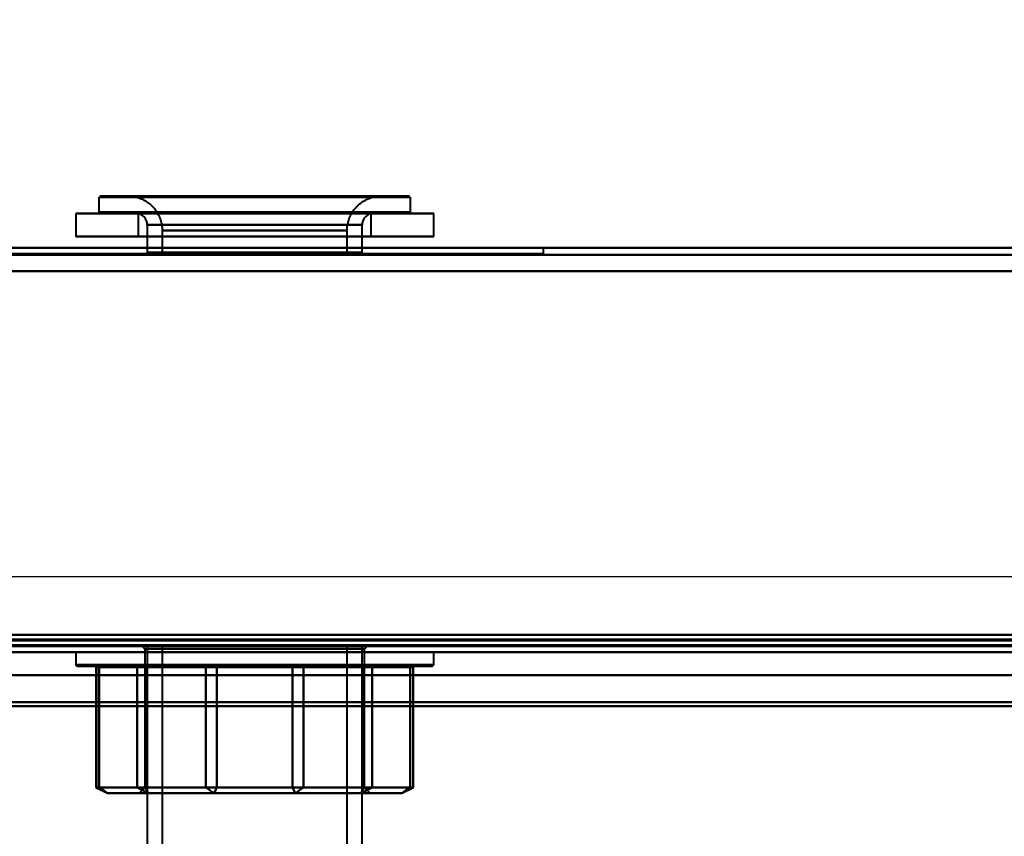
# Model space of a CAD drawing. Header units: millimetres. Extents: x -1110 to 1388, y -120 to 1267.
# Tile 34 of 88: x -263 to -178, y 112 to 183. Entities that reach past the tile are written whole.
import ezdxf

# ---------------------------------------------------------------- set-up
doc = ezdxf.new("R2010")
doc.units = ezdxf.units.MM
for name, color, linetype, lineweight in [('A-ANNO-DIMS', 211, 'Continuous', 30), ('A-ANNO-DIMS-20', 211, 'Continuous', 30), ('G-IMPT', 8, 'Continuous', 40)]:
    doc.layers.add(name, color=color, linetype=linetype, lineweight=lineweight)
doc.styles.add('Arial_1', font='arial.ttf', dxfattribs={"height": 60})
doc.dimstyles.new('Linéaire', dxfattribs={"dimscale": 304.8, "dimtxt": 61.215564, "dimasz": 0.131234, "dimexe": 0.131234, "dimexo": 0.131234, "dimgap": 0.131234, "dimtad": 1, "dimdec": 0, "dimzin": 0, "dimdsep": 46, "dimtxsty": 'Arial_1', "dimblk1": 'OBLIQUE', "dimblk2": 'OBLIQUE', "dimsah": 1, "dimcen": 0.09, "dimazin": 0, "dimtfac": 1, "dimtdec": 4, "dimtix": 1, "dimtmove": 0, "dimatfit": 3, "dimfxl": 1, "dimtvp": 1, "dimtfill": 1, "dimtolj": 1, "dimtzin": 0, "dimarcsym": 2})

# ---------------------------------------------------------------- blocks, each defined once
blk = doc.blocks.new('NEXA 1000 CALQUES_dwg-755156-Droite')
at = {"layer": 'G-IMPT'}
for p, q in [((-256.5, 167.772), (-256.5, 166.472)), ((-256.5, 167.772), (-237.829, 167.772)), ((-256.5, 167.772), (-248.171, 167.772)), ((-237.867, 167.872), (-256.4, 167.872)), ((-254, 167.872), (-238.786, 167.872)), ((-238.786, 167.872), (-254, 167.872)), ((-248.171, 167.772), (-229.5, 167.772)), ((-229.6, 167.872), (-248.133, 167.872)), ((-247.214, 167.872), (-232, 167.872)), ((-232, 167.872), (-247.214, 167.872)), ((-237.829, 167.772), (-229.5, 167.772)), ((-229.5, 166.472), (-229.5, 167.772)), ((-258.5, 166.372), (-258.5, 164.372)), ((-258.5, 166.372), (-237.063, 166.372)), ((-258.5, 166.372), (-248.937, 166.372)), ((-237.063, 166.372), (-258.5, 166.372)), ((-248.171, 166.472), (-256.5, 166.472)), ((-237.829, 166.472), (-256.5, 166.472)), ((-256.4, 166.372), (-237.867, 166.372)), ((-253.1, 166.352), (-253.1, 164.372)), ((-253.1, 166.352), (-239.131, 166.352)), ((-239.131, 166.352), (-253.1, 166.352)), ((-248.937, 166.372), (-227.5, 166.372)), ((-227.5, 166.372), (-248.937, 166.372)), ((-229.5, 166.472), (-248.171, 166.472)), ((-248.133, 166.372), (-229.6, 166.372)), ((-246.869, 166.352), (-232.9, 166.352)), ((-232.9, 166.352), (-246.869, 166.352)), ((-229.5, 166.472), (-237.829, 166.472)), ((-237.063, 166.372), (-227.5, 166.372)), ((-232.9, 164.372), (-232.9, 166.352)), ((-227.5, 164.372), (-227.5, 166.372)), ((-252.3, 165.372), (-252.3, 162.972)), ((-252.3, 165.372), (-239.438, 165.372)), ((-239.438, 165.372), (-252.3, 165.372)), ((-251, 164.872), (-251, 162.872)), ((-251, 164.872), (-239.936, 164.872)), ((-239.936, 164.872), (-251, 164.872)), ((-246.562, 165.372), (-233.7, 165.372)), ((-233.7, 165.372), (-246.562, 165.372)), ((-246.064, 164.872), (-235, 164.872)), ((-235, 164.872), (-246.064, 164.872)), ((-235, 162.872), (-235, 164.872)), ((-233.7, 162.972), (-233.7, 165.372)), ((-258.5, 164.372), (-237.063, 164.372)), ((-248.937, 164.372), (-258.5, 164.372)), ((-237.063, 164.372), (-258.5, 164.372)), ((-253.1, 164.372), (-239.131, 164.372)), ((-239.131, 164.372), (-253.1, 164.372)), ((-248.937, 164.372), (-227.5, 164.372)), ((-227.5, 164.372), (-248.937, 164.372)), ((-246.869, 164.372), (-232.9, 164.372)), ((-232.9, 164.372), (-246.869, 164.372)), ((-227.5, 164.372), (-237.063, 164.372)), ((332.9, 163.372), (-331.9, 163.372)), ((-268, 163.372), (-243, 163.372)), ((-243, 163.372), (-268, 163.372)), ((-218, 163.372), (-268, 163.372)), ((-268, 162.872), (-243, 162.872)), ((-268, 162.872), (-218, 162.872)), ((-243, 162.872), (-268, 162.872)), ((-239.438, 162.972), (-252.3, 162.972)), ((-252.3, 162.872), (-243, 162.872)), ((-251, 162.872), (-243, 162.872)), ((-243, 162.872), (-251, 162.872)), ((-233.7, 162.972), (-246.562, 162.972)), ((-246.064, 162.872), (-235, 162.872)), ((-243, 163.372), (-218, 163.372)), ((-218, 163.372), (-243, 163.372)), ((-243, 162.872), (-218, 162.872)), ((-218, 162.872), (-243, 162.872)), ((-243, 162.872), (-233.7, 162.872)), ((-243, 162.872), (-239.936, 162.872)), ((-235, 162.872), (-243, 162.872)), ((-218, 162.872), (-218, 163.372)), ((-331.9, 128.872), (367.9, 128.872)), ((-252.716, 128.872), (-252.5, 128.656)), ((-236.192, 128.872), (-252.716, 128.872)), ((-249.808, 128.872), (-252.716, 128.872)), ((-252.716, 128.872), (-243, 128.872)), ((-252.3, 128.872), (-252.3, 92.972)), ((-243, 128.872), (-252.3, 128.872)), ((-252.3, 128.872), (-243, 128.872)), ((-251, 128.872), (-251, 92.972)), ((-251, 128.872), (-243, 128.872)), ((-243, 128.872), (-251, 128.872)), ((-243, 128.872), (-249.808, 128.872)), ((-246.562, 128.872), (-233.7, 128.872)), ((-235, 128.872), (-246.064, 128.872)), ((-243, 128.872), (-235, 128.872)), ((-239.936, 128.872), (-243, 128.872)), ((-233.284, 128.872), (-243, 128.872)), ((-243, 128.872), (-233.284, 128.872)), ((-233.7, 128.872), (-243, 128.872)), ((-243, 128.872), (-239.438, 128.872)), ((-235, 92.972), (-235, 128.872)), ((-233.7, 92.972), (-233.7, 128.872)), ((-233.5, 128.656), (-233.284, 128.872)), ((352, 128.372), (-333, 128.372)), ((-332.4, 128.372), (333.4, 128.372)), ((-332.4, 128.372), (368.4, 128.372)), ((-258.5, 128.372), (-258.5, 127.256)), ((-258.5, 128.372), (-243, 128.372)), ((-243, 128.372), (-258.5, 128.372)), ((-253.86, 128.372), (-227.5, 128.372)), ((-252.5, 128.656), (-252.5, 116.656)), ((-236.344, 128.656), (-252.5, 128.656)), ((-249.656, 128.656), (-252.5, 128.656)), ((-252.5, 128.656), (-249.656, 128.656)), ((-252.5, 128.656), (-236.344, 128.656)), ((-233.5, 128.656), (-249.656, 128.656)), ((-249.656, 128.656), (-233.5, 128.656)), ((-243, 128.372), (-232.14, 128.372)), ((-227.5, 128.372), (-243, 128.372)), ((-233.5, 128.656), (-236.344, 128.656)), ((-236.344, 128.656), (-233.5, 128.656)), ((-233.5, 116.656), (-233.5, 128.656)), ((-227.5, 127.256), (-227.5, 128.372)), ((-232.14, 127.256), (-258.5, 127.256)), ((-258.4, 127.156), (-232.21, 127.156)), ((-256.53, 127.156), (-256.845, 127.156)), ((-256.745, 127.056), (-256.745, 116.656)), ((-256.745, 127.056), (-256.709, 127.056)), ((-256.745, 127.056), (-256.459, 127.056)), ((-227.5, 127.256), (-253.86, 127.256)), ((-253.79, 127.156), (-227.6, 127.156)), ((-252.498, 127.156), (-253.283, 127.156)), ((-253.187, 127.056), (-252.473, 127.056)), ((-246.247, 127.156), (-247.307, 127.156)), ((-247.236, 127.056), (-246.272, 127.056)), ((-238.693, 127.156), (-239.753, 127.156)), ((-239.728, 127.056), (-238.764, 127.056)), ((-233.527, 127.056), (-232.813, 127.056)), ((-232.717, 127.156), (-233.502, 127.156)), ((-229.541, 127.056), (-229.255, 127.056)), ((-229.155, 127.156), (-229.47, 127.156)), ((-229.291, 127.056), (-229.255, 127.056)), ((-229.255, 116.656), (-229.255, 127.056)), ((352, 126.372), (-333, 126.372)), ((352, 126.372), (-333, 126.372)), ((-256.745, 116.656), (-255.745, 116.156)), ((-256.459, 116.656), (-256.745, 116.656)), ((-256.709, 116.656), (-256.745, 116.656)), ((-256.745, 116.656), (-256.709, 116.656)), ((-256.745, 116.656), (-256.459, 116.656)), ((-252.473, 116.656), (-253.187, 116.656)), ((-253.187, 116.656), (-252.473, 116.656)), ((-252.5, 116.656), (-253, 116.156)), ((-235.994, 116.156), (-253, 116.156)), ((-253, 116.156), (-250.006, 116.156)), ((-253, 116.156), (-235.994, 116.156)), ((-236.344, 116.656), (-252.5, 116.656)), ((-249.656, 116.656), (-252.5, 116.656)), ((-252.5, 116.656), (-249.656, 116.656)), ((-252.5, 116.656), (-236.344, 116.656)), ((-233, 116.156), (-250.006, 116.156)), ((-250.006, 116.156), (-233, 116.156)), ((-233.5, 116.656), (-249.656, 116.656)), ((-249.656, 116.656), (-233.5, 116.656)), ((-246.272, 116.656), (-247.236, 116.656)), ((-247.236, 116.656), (-246.272, 116.656)), ((-238.764, 116.656), (-239.728, 116.656)), ((-239.728, 116.656), (-238.764, 116.656)), ((-233.5, 116.656), (-236.344, 116.656)), ((-236.344, 116.656), (-233.5, 116.656)), ((-235.994, 116.156), (-233, 116.156)), ((-232.813, 116.656), (-233.527, 116.656)), ((-233.527, 116.656), (-232.813, 116.656)), ((-233, 116.156), (-233.5, 116.656)), ((-230.255, 116.156), (-229.255, 116.656)), ((-229.255, 116.656), (-229.541, 116.656)), ((-229.541, 116.656), (-229.255, 116.656)), ((-229.255, 116.656), (-229.291, 116.656)), ((-229.291, 116.656), (-229.255, 116.656))]:
    blk.add_line(p, q, dxfattribs=at)
at = {"layer": 'G-IMPT', "flags": 128}
for points in [[(-254, 167.872), (-253.88, 167.87), (-253.76, 167.863), (-253.641, 167.851), (-253.522, 167.834), (-253.404, 167.813), (-253.287, 167.786), (-253.171, 167.755), (-253.056, 167.72), (-252.943, 167.68), (-252.832, 167.635), (-252.722, 167.587), (-252.615, 167.533), (-252.509, 167.476), (-252.406, 167.414), (-252.306, 167.348), (-252.208, 167.279), (-252.114, 167.205), (-252.022, 167.128), (-251.933, 167.047), (-251.848, 166.962), (-251.766, 166.875), (-251.688, 166.784), (-251.613, 166.69), (-251.542, 166.593), (-251.476, 166.493), (-251.413, 166.391), (-251.354, 166.286), (-251.3, 166.179), (-251.25, 166.07), (-251.204, 165.959), (-251.163, 165.847), (-251.126, 165.732), (-251.094, 165.617), (-251.066, 165.5), (-251.044, 165.382), (-251.026, 165.264), (-251.012, 165.144), (-251.004, 165.025), (-251, 164.905), (-251, 164.872)], [(-235, 164.872), (-234.998, 164.992), (-234.99, 165.112), (-234.978, 165.231), (-234.962, 165.35), (-234.94, 165.468), (-234.914, 165.585), (-234.883, 165.701), (-234.848, 165.816), (-234.808, 165.929), (-234.763, 166.041), (-234.714, 166.15), (-234.661, 166.258), (-234.603, 166.363), (-234.542, 166.466), (-234.476, 166.566), (-234.406, 166.664), (-234.333, 166.759), (-234.255, 166.85), (-234.175, 166.939), (-234.09, 167.024), (-234.002, 167.106), (-233.911, 167.185), (-233.817, 167.259), (-233.721, 167.33), (-233.621, 167.397), (-233.519, 167.46), (-233.414, 167.518), (-233.307, 167.573), (-233.198, 167.623), (-233.087, 167.668), (-232.974, 167.71), (-232.86, 167.746), (-232.745, 167.778), (-232.628, 167.806), (-232.51, 167.829), (-232.391, 167.847), (-232.272, 167.86), (-232.152, 167.868), (-232.032, 167.872), (-232, 167.872)], [(-252.3, 165.372), (-252.312, 165.525), (-252.344, 165.665), (-252.453, 165.903), (-252.58, 166.066), (-252.697, 166.17), (-252.9, 166.289), (-253.1, 166.352)], [(-232.9, 166.352), (-233.058, 166.306), (-233.195, 166.241), (-233.412, 166.075), (-233.542, 165.912), (-233.614, 165.777), (-233.682, 165.563), (-233.7, 165.372)], [(-331.9, 163.372), (-165.7, 163.372), (0.5, 163.372), (166.7, 163.372), (332.9, 163.372)], [(332.9, 163.372), (166.7, 163.372), (0.5, 163.372), (-165.7, 163.372), (-331.9, 163.372)], [(-331.9, 163.372), (-165.7, 163.372), (0.5, 163.372), (166.7, 163.372), (332.9, 163.372)], [(332.9, 163.372), (166.7, 163.372), (0.5, 163.372), (-165.7, 163.372), (-331.9, 163.372)], [(-331.9, 162.772), (-165.7, 162.772), (0.5, 162.772), (166.7, 162.772), (332.9, 162.772)], [(332.9, 162.772), (166.7, 162.772), (0.5, 162.772), (-165.7, 162.772), (-331.9, 162.772)], [(332.9, 162.772), (166.7, 162.772), (0.5, 162.772), (-165.7, 162.772), (-331.9, 162.772)], [(-331.9, 162.772), (-165.7, 162.772), (0.5, 162.772), (166.7, 162.772), (332.9, 162.772)], [(332.9, 161.372), (166.7, 161.372), (0.5, 161.372), (-165.7, 161.372), (-331.9, 161.372)], [(-331.9, 161.372), (-165.7, 161.372), (0.5, 161.372), (166.7, 161.372), (332.9, 161.372)], [(332.9, 161.372), (166.7, 161.372), (0.5, 161.372), (-165.7, 161.372), (-331.9, 161.372)], [(-331.9, 161.372), (-165.575, 161.372), (0.75, 161.372), (167.075, 161.372), (333.4, 161.372)], [(-331.9, 161.372), (-165.7, 161.372), (0.5, 161.372), (166.7, 161.372), (332.9, 161.372)], [(333.4, 161.372), (167.075, 161.372), (0.75, 161.372), (-165.575, 161.372), (-331.9, 161.372)], [(333.4, 161.372), (167.075, 161.372), (0.75, 161.372), (-165.575, 161.372), (-331.9, 161.372)], [(-331.9, 161.372), (-165.575, 161.372), (0.75, 161.372), (167.075, 161.372), (333.4, 161.372)], [(-331.9, 129.872), (-165.7, 129.872), (0.5, 129.872), (166.7, 129.872), (332.9, 129.872)], [(332.9, 129.872), (166.7, 129.872), (0.5, 129.872), (-165.7, 129.872), (-331.9, 129.872)], [(332.9, 129.872), (166.7, 129.872), (0.5, 129.872), (-165.7, 129.872), (-331.9, 129.872)], [(-331.9, 129.872), (-165.7, 129.872), (0.5, 129.872), (166.7, 129.872), (332.9, 129.872)], [(-331.9, 129.872), (-165.7, 129.872), (0.5, 129.872), (166.7, 129.872), (332.9, 129.872)], [(332.9, 129.872), (166.7, 129.872), (0.5, 129.872), (-165.7, 129.872), (-331.9, 129.872)], [(-331.9, 129.872), (-165.7, 129.872), (0.5, 129.872), (166.7, 129.872), (332.9, 129.872)], [(332.9, 129.872), (166.7, 129.872), (0.5, 129.872), (-165.7, 129.872), (-331.9, 129.872)], [(333.4, 128.972), (166.95, 128.972), (0.5, 128.972), (-165.95, 128.972), (-332.4, 128.972)], [(333.4, 128.972), (166.95, 128.972), (0.5, 128.972), (-165.95, 128.972), (-332.4, 128.972)], [(-332.4, 128.972), (-165.95, 128.972), (0.5, 128.972), (166.95, 128.972), (333.4, 128.972)], [(333.4, 128.972), (166.95, 128.972), (0.5, 128.972), (-165.95, 128.972), (-332.4, 128.972)], [(-332.4, 128.972), (-165.95, 128.972), (0.5, 128.972), (166.95, 128.972), (333.4, 128.972)], [(-332.4, 128.972), (-165.95, 128.972), (0.5, 128.972), (166.95, 128.972), (333.4, 128.972)], [(368.4, 128.972), (193.2, 128.972), (18, 128.972), (-157.2, 128.972), (-332.4, 128.972)], [(368.4, 128.972), (193.2, 128.972), (18, 128.972), (-157.2, 128.972), (-332.4, 128.972)], [(-332.4, 128.972), (-157.2, 128.972), (18, 128.972), (193.2, 128.972), (368.4, 128.972)], [(-332.4, 128.972), (-157.2, 128.972), (18, 128.972), (193.2, 128.972), (368.4, 128.972)], [(-332.4, 128.972), (-157.2, 128.972), (18, 128.972), (193.2, 128.972), (368.4, 128.972)], [(368.4, 128.972), (193.2, 128.972), (18, 128.972), (-157.2, 128.972), (-332.4, 128.972)], [(333.4, 128.872), (166.95, 128.872), (0.5, 128.872), (-165.95, 128.872), (-332.4, 128.872)], [(-332.4, 128.872), (-165.95, 128.872), (0.5, 128.872), (166.95, 128.872), (333.4, 128.872)], [(-332.4, 128.872), (-157.2, 128.872), (18, 128.872), (193.2, 128.872), (368.4, 128.872)], [(368.4, 128.872), (193.2, 128.872), (18, 128.872), (-157.2, 128.872), (-332.4, 128.872)], [(333, 128.872), (166.75, 128.872), (0.5, 128.872), (-165.75, 128.872), (-332, 128.872)], [(-332, 128.872), (-165.75, 128.872), (0.5, 128.872), (166.75, 128.872), (333, 128.872)], [(333, 128.872), (166.75, 128.872), (0.5, 128.872), (-165.75, 128.872), (-332, 128.872)], [(-332, 128.872), (-165.75, 128.872), (0.5, 128.872), (166.75, 128.872), (333, 128.872)], [(-331.9, 129.472), (-165.575, 129.472), (0.75, 129.472), (167.075, 129.472), (333.4, 129.472)], [(333.4, 129.472), (167.075, 129.472), (0.75, 129.472), (-165.575, 129.472), (-331.9, 129.472)], [(333.4, 129.472), (167.075, 129.472), (0.75, 129.472), (-165.575, 129.472), (-331.9, 129.472)], [(367.9, 129.472), (192.95, 129.472), (18, 129.472), (-156.95, 129.472), (-331.9, 129.472)], [(-331.9, 129.472), (-165.575, 129.472), (0.75, 129.472), (167.075, 129.472), (333.4, 129.472)], [(-331.9, 129.472), (-156.95, 129.472), (18, 129.472), (192.95, 129.472), (367.9, 129.472)], [(-331.9, 129.372), (-156.95, 129.372), (18, 129.372), (192.95, 129.372), (367.9, 129.372)], [(367.9, 129.372), (192.95, 129.372), (18, 129.372), (-156.95, 129.372), (-331.9, 129.372)], [(-331.9, 129.372), (-156.95, 129.372), (18, 129.372), (192.95, 129.372), (367.9, 129.372)], [(367.9, 129.372), (192.95, 129.372), (18, 129.372), (-156.95, 129.372), (-331.9, 129.372)], [(367.9, 129.372), (192.95, 129.372), (18, 129.372), (-156.95, 129.372), (-331.9, 129.372)], [(-331.9, 129.372), (-156.95, 129.372), (18, 129.372), (192.95, 129.372), (367.9, 129.372)], [(-331.9, 128.872), (-156.95, 128.872), (18, 128.872), (192.95, 128.872), (367.9, 128.872)], [(367.9, 128.872), (192.95, 128.872), (18, 128.872), (-156.95, 128.872), (-331.9, 128.872)], [(367.9, 128.872), (192.95, 128.872), (18, 128.872), (-156.95, 128.872), (-331.9, 128.872)], [(-331.9, 128.872), (-156.95, 128.872), (18, 128.872), (192.95, 128.872), (367.9, 128.872)], [(367.9, 128.872), (192.95, 128.872), (18, 128.872), (-156.95, 128.872), (-331.9, 128.872)], [(-331.9, 128.872), (-156.95, 128.872), (18, 128.872), (192.95, 128.872), (367.9, 128.872)], [(-331.9, 128.872), (-156.95, 128.872), (18, 128.872), (192.95, 128.872), (367.9, 128.872)], [(367.9, 128.872), (192.95, 128.872), (18, 128.872), (-156.95, 128.872), (-331.9, 128.872)], [(-331.9, 128.872), (-156.95, 128.872), (18, 128.872), (192.95, 128.872), (367.9, 128.872)], [(367.9, 128.872), (192.95, 128.872), (18, 128.872), (-156.95, 128.872), (-331.9, 128.872)], [(367.9, 128.872), (192.95, 128.872), (18, 128.872), (-156.95, 128.872), (-331.9, 128.872)], [(-331.9, 128.872), (-156.95, 128.872), (18, 128.872), (192.95, 128.872), (367.9, 128.872)], [(-332.4, 128.372), (-161.3, 128.372), (9.8, 128.372), (180.9, 128.372), (352, 128.372)], [(333.4, 128.372), (166.95, 128.372), (0.5, 128.372), (-165.95, 128.372), (-332.4, 128.372)], [(-332.4, 128.372), (-165.95, 128.372), (0.5, 128.372), (166.95, 128.372), (333.4, 128.372)], [(-332.4, 128.372), (-165.95, 128.372), (0.5, 128.372), (166.95, 128.372), (333.4, 128.372)], [(352, 128.372), (180.9, 128.372), (9.8, 128.372), (-161.3, 128.372), (-332.4, 128.372)], [(333.4, 128.372), (166.95, 128.372), (0.5, 128.372), (-165.95, 128.372), (-332.4, 128.372)], [(-332.4, 128.372), (-165.95, 128.372), (0.5, 128.372), (166.95, 128.372), (333.4, 128.372)], [(333.4, 128.372), (166.95, 128.372), (0.5, 128.372), (-165.95, 128.372), (-332.4, 128.372)], [(-332.4, 128.372), (-157.2, 128.372), (18, 128.372), (193.2, 128.372), (368.4, 128.372)], [(352, 128.372), (180.9, 128.372), (9.8, 128.372), (-161.3, 128.372), (-332.4, 128.372)], [(-332.4, 128.372), (-161.3, 128.372), (9.8, 128.372), (180.9, 128.372), (352, 128.372)], [(368.4, 128.372), (193.2, 128.372), (18, 128.372), (-157.2, 128.372), (-332.4, 128.372)], [(333.4, 128.372), (166.95, 128.372), (0.5, 128.372), (-165.95, 128.372), (-332.4, 128.372)], [(-332.4, 128.372), (-165.95, 128.372), (0.5, 128.372), (166.95, 128.372), (333.4, 128.372)], [(-326, 128.372), (-161.15, 128.372), (3.7, 128.372), (168.55, 128.372), (333.4, 128.372)], [(333.4, 128.372), (168.55, 128.372), (3.7, 128.372), (-161.15, 128.372), (-326, 128.372)], [(333.4, 128.372), (168.55, 128.372), (3.7, 128.372), (-161.15, 128.372), (-326, 128.372)], [(-326, 128.372), (-161.15, 128.372), (3.7, 128.372), (168.55, 128.372), (333.4, 128.372)], [(333.4, 128.372), (168.55, 128.372), (3.7, 128.372), (-161.15, 128.372), (-326, 128.372)], [(-326, 128.372), (-161.15, 128.372), (3.7, 128.372), (168.55, 128.372), (333.4, 128.372)], [(-326, 128.372), (-161.15, 128.372), (3.7, 128.372), (168.55, 128.372), (333.4, 128.372)], [(333.4, 128.372), (168.55, 128.372), (3.7, 128.372), (-161.15, 128.372), (-326, 128.372)], [(-256.805, 127.156), (-255.925, 127.156), (-255.044, 127.156), (-254.164, 127.156), (-253.283, 127.156)], [(-256.709, 116.656), (-256.709, 119.256), (-256.709, 121.856), (-256.709, 124.456), (-256.709, 127.056)], [(-253.187, 127.056), (-254.067, 127.056), (-254.948, 127.056), (-255.828, 127.056), (-256.709, 127.056)], [(-256.709, 127.056), (-256.709, 124.456), (-256.709, 121.856), (-256.709, 119.256), (-256.709, 116.656)], [(-247.307, 127.156), (-249.613, 127.156), (-251.919, 127.156), (-254.225, 127.156), (-256.53, 127.156)], [(-256.459, 127.056), (-254.153, 127.056), (-251.847, 127.056), (-249.542, 127.056), (-247.236, 127.056)], [(-256.459, 116.656), (-256.459, 119.256), (-256.459, 121.856), (-256.459, 124.456), (-256.459, 127.056)], [(-256.459, 127.056), (-256.459, 124.456), (-256.459, 121.856), (-256.459, 119.256), (-256.459, 116.656)], [(-253.187, 116.656), (-253.187, 119.256), (-253.187, 121.856), (-253.187, 124.456), (-253.187, 127.056)], [(-253.187, 127.056), (-253.187, 124.456), (-253.187, 121.856), (-253.187, 119.256), (-253.187, 116.656)], [(-252.498, 127.156), (-249.312, 127.156), (-246.125, 127.156), (-242.939, 127.156), (-239.753, 127.156)], [(-252.473, 116.656), (-252.473, 119.256), (-252.473, 121.856), (-252.473, 124.456), (-252.473, 127.056)], [(-239.728, 127.056), (-242.914, 127.056), (-246.1, 127.056), (-249.287, 127.056), (-252.473, 127.056)], [(-252.473, 127.056), (-252.473, 124.456), (-252.473, 121.856), (-252.473, 119.256), (-252.473, 116.656)], [(-247.236, 127.056), (-247.236, 124.456), (-247.236, 121.856), (-247.236, 119.256), (-247.236, 116.656)], [(-247.236, 116.656), (-247.236, 119.256), (-247.236, 121.856), (-247.236, 124.456), (-247.236, 127.056)], [(-246.272, 127.056), (-243.086, 127.056), (-239.9, 127.056), (-236.713, 127.056), (-233.527, 127.056)], [(-246.272, 116.656), (-246.272, 119.256), (-246.272, 121.856), (-246.272, 124.456), (-246.272, 127.056)], [(-246.272, 127.056), (-246.272, 124.456), (-246.272, 121.856), (-246.272, 119.256), (-246.272, 116.656)], [(-233.502, 127.156), (-236.688, 127.156), (-239.875, 127.156), (-243.061, 127.156), (-246.247, 127.156)], [(-239.728, 116.656), (-239.728, 119.256), (-239.728, 121.856), (-239.728, 124.456), (-239.728, 127.056)], [(-239.728, 127.056), (-239.728, 124.456), (-239.728, 121.856), (-239.728, 119.256), (-239.728, 116.656)], [(-238.764, 116.656), (-238.764, 119.256), (-238.764, 121.856), (-238.764, 124.456), (-238.764, 127.056)], [(-229.541, 127.056), (-231.847, 127.056), (-234.153, 127.056), (-236.458, 127.056), (-238.764, 127.056)], [(-238.764, 127.056), (-238.764, 124.456), (-238.764, 121.856), (-238.764, 119.256), (-238.764, 116.656)], [(-238.693, 127.156), (-236.387, 127.156), (-234.081, 127.156), (-231.775, 127.156), (-229.47, 127.156)], [(-233.527, 116.656), (-233.527, 119.256), (-233.527, 121.856), (-233.527, 124.456), (-233.527, 127.056)], [(-233.527, 127.056), (-233.527, 124.456), (-233.527, 121.856), (-233.527, 119.256), (-233.527, 116.656)], [(-232.813, 127.056), (-231.933, 127.056), (-231.052, 127.056), (-230.172, 127.056), (-229.291, 127.056)], [(-232.813, 116.656), (-232.813, 119.256), (-232.813, 121.856), (-232.813, 124.456), (-232.813, 127.056)], [(-232.813, 127.056), (-232.813, 124.456), (-232.813, 121.856), (-232.813, 119.256), (-232.813, 116.656)], [(-229.195, 127.156), (-230.075, 127.156), (-230.956, 127.156), (-231.836, 127.156), (-232.717, 127.156)], [(-229.541, 116.656), (-229.541, 119.256), (-229.541, 121.856), (-229.541, 124.456), (-229.541, 127.056)], [(-229.541, 127.056), (-229.541, 124.456), (-229.541, 121.856), (-229.541, 119.256), (-229.541, 116.656)], [(-229.291, 116.656), (-229.291, 119.256), (-229.291, 121.856), (-229.291, 124.456), (-229.291, 127.056)], [(-229.291, 127.056), (-229.291, 124.456), (-229.291, 121.856), (-229.291, 119.256), (-229.291, 116.656)], [(352, 126.372), (180.75, 126.372), (9.5, 126.372), (-161.75, 126.372), (-333, 126.372)], [(-333, 126.372), (-161.75, 126.372), (9.5, 126.372), (180.75, 126.372), (352, 126.372)], [(-333, 126.372), (-161.75, 126.372), (9.5, 126.372), (180.75, 126.372), (352, 126.372)], [(352, 126.372), (180.75, 126.372), (9.5, 126.372), (-161.75, 126.372), (-333, 126.372)], [(-333, 126.372), (-161.75, 126.372), (9.5, 126.372), (180.75, 126.372), (352, 126.372)], [(352, 126.372), (180.75, 126.372), (9.5, 126.372), (-161.75, 126.372), (-333, 126.372)], [(352, 126.372), (180.75, 126.372), (9.5, 126.372), (-161.75, 126.372), (-333, 126.372)], [(-333, 126.372), (-161.75, 126.372), (9.5, 126.372), (180.75, 126.372), (352, 126.372)], [(-326, 126.372), (-158.25, 126.372), (9.5, 126.372), (177.25, 126.372), (345, 126.372)], [(345, 126.372), (177.25, 126.372), (9.5, 126.372), (-158.25, 126.372), (-326, 126.372)], [(345, 126.372), (177.25, 126.372), (9.5, 126.372), (-158.25, 126.372), (-326, 126.372)], [(-326, 126.372), (-158.25, 126.372), (9.5, 126.372), (177.25, 126.372), (345, 126.372)], [(345, 126.372), (177.25, 126.372), (9.5, 126.372), (-158.25, 126.372), (-326, 126.372)], [(-326, 126.372), (-158.25, 126.372), (9.5, 126.372), (177.25, 126.372), (345, 126.372)], [(-326, 126.372), (-158.25, 126.372), (9.5, 126.372), (177.25, 126.372), (345, 126.372)], [(345, 126.372), (177.25, 126.372), (9.5, 126.372), (-158.25, 126.372), (-326, 126.372)], [(-333, 124.025), (-161.75, 124.025), (9.5, 124.025), (180.75, 124.025), (352, 124.025)], [(352, 124.025), (180.75, 124.025), (9.5, 124.025), (-161.75, 124.025), (-333, 124.025)], [(352, 124.025), (180.75, 124.025), (9.5, 124.025), (-161.75, 124.025), (-333, 124.025)], [(-333, 124.025), (-161.75, 124.025), (9.5, 124.025), (180.75, 124.025), (352, 124.025)], [(352, 124.025), (180.75, 124.025), (9.5, 124.025), (-161.75, 124.025), (-333, 124.025)], [(-333, 124.025), (-161.75, 124.025), (9.5, 124.025), (180.75, 124.025), (352, 124.025)], [(-333, 124.025), (-161.75, 124.025), (9.5, 124.025), (180.75, 124.025), (352, 124.025)], [(352, 124.025), (180.75, 124.025), (9.5, 124.025), (-161.75, 124.025), (-333, 124.025)], [(-333, 123.678), (-161.75, 123.678), (9.5, 123.678), (180.75, 123.678), (352, 123.678)], [(352, 123.678), (180.75, 123.678), (9.5, 123.678), (-161.75, 123.678), (-333, 123.678)], [(352, 123.678), (180.75, 123.678), (9.5, 123.678), (-161.75, 123.678), (-333, 123.678)], [(352, 123.678), (180.75, 123.678), (9.5, 123.678), (-161.75, 123.678), (-333, 123.678)], [(-333, 123.678), (-161.75, 123.678), (9.5, 123.678), (180.75, 123.678), (352, 123.678)], [(-333, 123.678), (-161.75, 123.678), (9.5, 123.678), (180.75, 123.678), (352, 123.678)], [(-256.709, 116.656), (-255.828, 116.656), (-254.948, 116.656), (-254.067, 116.656), (-253.187, 116.656)], [(-255.745, 116.156), (-255.986, 116.281), (-256.227, 116.406), (-256.468, 116.531), (-256.709, 116.656)], [(-256.709, 116.656), (-256.468, 116.531), (-256.227, 116.406), (-255.986, 116.281), (-255.745, 116.156)], [(-253.187, 116.656), (-254.067, 116.656), (-254.948, 116.656), (-255.828, 116.656), (-256.709, 116.656)], [(-247.236, 116.656), (-249.542, 116.656), (-251.847, 116.656), (-254.153, 116.656), (-256.459, 116.656)], [(-255.745, 116.156), (-255.924, 116.281), (-256.102, 116.406), (-256.281, 116.531), (-256.459, 116.656)], [(-256.459, 116.656), (-254.153, 116.656), (-251.847, 116.656), (-249.542, 116.656), (-247.236, 116.656)], [(-256.459, 116.656), (-256.281, 116.531), (-256.102, 116.406), (-255.924, 116.281), (-255.745, 116.156)], [(-246.522, 116.156), (-248.828, 116.156), (-251.134, 116.156), (-253.44, 116.156), (-255.745, 116.156)], [(-255.745, 116.156), (-254.865, 116.156), (-253.984, 116.156), (-253.104, 116.156), (-252.223, 116.156)], [(-252.223, 116.156), (-253.104, 116.156), (-253.984, 116.156), (-254.865, 116.156), (-255.745, 116.156)], [(-255.745, 116.156), (-253.44, 116.156), (-251.134, 116.156), (-248.828, 116.156), (-246.522, 116.156)], [(-252.223, 116.156), (-252.464, 116.281), (-252.705, 116.406), (-252.946, 116.531), (-253.187, 116.656)], [(-253.187, 116.656), (-252.946, 116.531), (-252.705, 116.406), (-252.464, 116.281), (-252.223, 116.156)], [(-252.473, 116.656), (-249.287, 116.656), (-246.1, 116.656), (-242.914, 116.656), (-239.728, 116.656)], [(-252.223, 116.156), (-252.286, 116.281), (-252.348, 116.406), (-252.411, 116.531), (-252.473, 116.656)], [(-252.473, 116.656), (-252.411, 116.531), (-252.348, 116.406), (-252.286, 116.281), (-252.223, 116.156)], [(-239.728, 116.656), (-242.914, 116.656), (-246.1, 116.656), (-249.287, 116.656), (-252.473, 116.656)], [(-252.223, 116.156), (-249.037, 116.156), (-245.85, 116.156), (-242.664, 116.156), (-239.478, 116.156)], [(-239.478, 116.156), (-242.664, 116.156), (-245.85, 116.156), (-249.037, 116.156), (-252.223, 116.156)], [(-247.236, 116.656), (-247.058, 116.531), (-246.879, 116.406), (-246.701, 116.281), (-246.522, 116.156)], [(-246.522, 116.156), (-246.701, 116.281), (-246.879, 116.406), (-247.058, 116.531), (-247.236, 116.656)], [(-246.522, 116.156), (-246.46, 116.281), (-246.397, 116.406), (-246.335, 116.531), (-246.272, 116.656)], [(-246.272, 116.656), (-246.335, 116.531), (-246.397, 116.406), (-246.46, 116.281), (-246.522, 116.156)], [(-233.777, 116.156), (-236.963, 116.156), (-240.15, 116.156), (-243.336, 116.156), (-246.522, 116.156)], [(-246.522, 116.156), (-243.336, 116.156), (-240.15, 116.156), (-236.963, 116.156), (-233.777, 116.156)], [(-233.527, 116.656), (-236.713, 116.656), (-239.9, 116.656), (-243.086, 116.656), (-246.272, 116.656)], [(-246.272, 116.656), (-243.086, 116.656), (-239.9, 116.656), (-236.713, 116.656), (-233.527, 116.656)], [(-239.478, 116.156), (-239.54, 116.281), (-239.603, 116.406), (-239.665, 116.531), (-239.728, 116.656)], [(-239.728, 116.656), (-239.665, 116.531), (-239.603, 116.406), (-239.54, 116.281), (-239.478, 116.156)], [(-239.478, 116.156), (-239.299, 116.281), (-239.121, 116.406), (-238.942, 116.531), (-238.764, 116.656)], [(-238.764, 116.656), (-238.942, 116.531), (-239.121, 116.406), (-239.299, 116.281), (-239.478, 116.156)], [(-239.478, 116.156), (-237.172, 116.156), (-234.866, 116.156), (-232.56, 116.156), (-230.255, 116.156)], [(-230.255, 116.156), (-232.56, 116.156), (-234.866, 116.156), (-237.172, 116.156), (-239.478, 116.156)], [(-238.764, 116.656), (-236.458, 116.656), (-234.153, 116.656), (-231.847, 116.656), (-229.541, 116.656)], [(-229.541, 116.656), (-231.847, 116.656), (-234.153, 116.656), (-236.458, 116.656), (-238.764, 116.656)], [(-233.777, 116.156), (-233.536, 116.281), (-233.295, 116.406), (-233.054, 116.531), (-232.813, 116.656)], [(-233.777, 116.156), (-233.714, 116.281), (-233.652, 116.406), (-233.589, 116.531), (-233.527, 116.656)], [(-232.813, 116.656), (-233.054, 116.531), (-233.295, 116.406), (-233.536, 116.281), (-233.777, 116.156)], [(-233.527, 116.656), (-233.589, 116.531), (-233.652, 116.406), (-233.714, 116.281), (-233.777, 116.156)], [(-230.255, 116.156), (-231.135, 116.156), (-232.016, 116.156), (-232.896, 116.156), (-233.777, 116.156)], [(-233.777, 116.156), (-232.896, 116.156), (-232.016, 116.156), (-231.135, 116.156), (-230.255, 116.156)], [(-229.291, 116.656), (-230.172, 116.656), (-231.052, 116.656), (-231.933, 116.656), (-232.813, 116.656)], [(-232.813, 116.656), (-231.933, 116.656), (-231.052, 116.656), (-230.172, 116.656), (-229.291, 116.656)], [(-230.255, 116.156), (-230.076, 116.281), (-229.898, 116.406), (-229.719, 116.531), (-229.541, 116.656)], [(-230.255, 116.156), (-230.014, 116.281), (-229.773, 116.406), (-229.532, 116.531), (-229.291, 116.656)], [(-229.541, 116.656), (-229.719, 116.531), (-229.898, 116.406), (-230.076, 116.281), (-230.255, 116.156)], [(-229.291, 116.656), (-229.532, 116.531), (-229.773, 116.406), (-230.014, 116.281), (-230.255, 116.156)]]:
    blk.add_lwpolyline(points, dxfattribs=at)
at = {"layer": 'G-IMPT'}
for points in [[(-253.825, 127.206), (-255.271, 127.21), (-257.601, 127.218), (-258.878, 127.231), (-257.735, 127.241), (-254.352, 127.263), (-249.211, 127.241), (-243.143, 127.231), (-237.06, 127.218), (-233.615, 127.21), (-232.175, 127.206)], [(-232.175, 127.206), (-233.621, 127.202), (-237.073, 127.193), (-243.145, 127.18), (-249.187, 127.17), (-254.269, 127.149), (-257.665, 127.17), (-258.439, 127.177), (-258.424, 127.181)], [(-258.424, 127.181), (-258.41, 127.185), (-257.579, 127.193), (-255.265, 127.202), (-253.825, 127.206)], [(-232.175, 127.206), (-230.729, 127.21), (-228.399, 127.218), (-227.122, 127.231), (-228.265, 127.241), (-231.648, 127.263), (-236.789, 127.241), (-242.857, 127.231), (-248.94, 127.218), (-252.385, 127.21), (-253.825, 127.206)], [(-253.825, 127.206), (-252.379, 127.202), (-248.927, 127.193), (-242.855, 127.18), (-236.813, 127.17), (-231.731, 127.149), (-228.335, 127.17), (-227.561, 127.177), (-227.576, 127.181)], [(-227.576, 127.181), (-227.59, 127.185), (-228.421, 127.193), (-230.735, 127.202), (-232.175, 127.206)]]:
    blk.add_open_spline(points, degree=3, dxfattribs=at)
blk = doc.blocks.new('DIMBLOCK1-Droite')
at = {"layer": 'A-ANNO-DIMS-20'}
for p, q in [((-370, 134.913), (-370, 174.913)), ((0, 134.913), (0, 174.913)), ((-370, 134.913), (0, 134.913)), ((-370, 134.913), (-370, 123.197)), ((0, 134.913), (0, 123.197))]:
    blk.add_line(p, q, dxfattribs=at)
at = {"layer": 'A-ANNO-DIMS-20', "lineweight": 50}
for p, q in [((-370, 134.913), (-350, 154.913)), ((0, 134.913), (20, 154.913)), ((-370, 134.913), (-390, 114.913)), ((0, 134.913), (-20, 114.913))]:
    blk.add_line(p, q, dxfattribs=at)
at = {"layer": 'A-ANNO-DIMS-20', "color": 0, "insert": (-254.221, 252.807), "char_height": 60, "width": 166.12962, "attachment_point": 1, "line_spacing_factor": 0.941778, "style": 'Arial_1', "bg_fill": 3, "box_fill_scale": 1.25, "bg_fill_color": 9, "bg_fill_true_color": 13158600, "bg_fill_transparency": 0}
blk.add_mtext('370', dxfattribs=at)
blk = doc.blocks.new('_Oblique')
at = {"color": 0, "linetype": 'ByBlock', "lineweight": -2}
blk.add_line((-0.5, -0.5), (0.5, 0.5), dxfattribs=at)

msp = doc.modelspace()

# ---------------------------------------------------------------- block references
at = {"layer": 'G-IMPT'}
msp.add_blockref('NEXA 1000 CALQUES_dwg-755156-Droite', (0, 0), dxfattribs=at)

# ---------------------------------------------------------------- next in the draw order: dimensions: what is measured, and where the dimension line sits
at = {"layer": 'A-ANNO-DIMS'}
dim = msp.add_linear_dim(base=(0, 134.913), p1=(-370, 163.197), p2=(0, 163.197), dimstyle='Linéaire', override={"dimpost": '<>', "dimfxl": 370}, dxfattribs=at)
dim.commit()
dim.dimension.update_dxf_attribs({"geometry": 'DIMBLOCK1-Droite', "text_midpoint": (-185, 205.568)})

# ---------------------------------------------------------------- next in the draw order: linework, layer by layer
at = {"color": 94, "lineweight": 30}
for p, q in [((610.1, 128.372), (-609.1, 128.372)), ((-609.1, 128.372), (610.1, 128.372))]:
    msp.add_line(p, q, dxfattribs=at)

doc.saveas('drawing.dxf')
